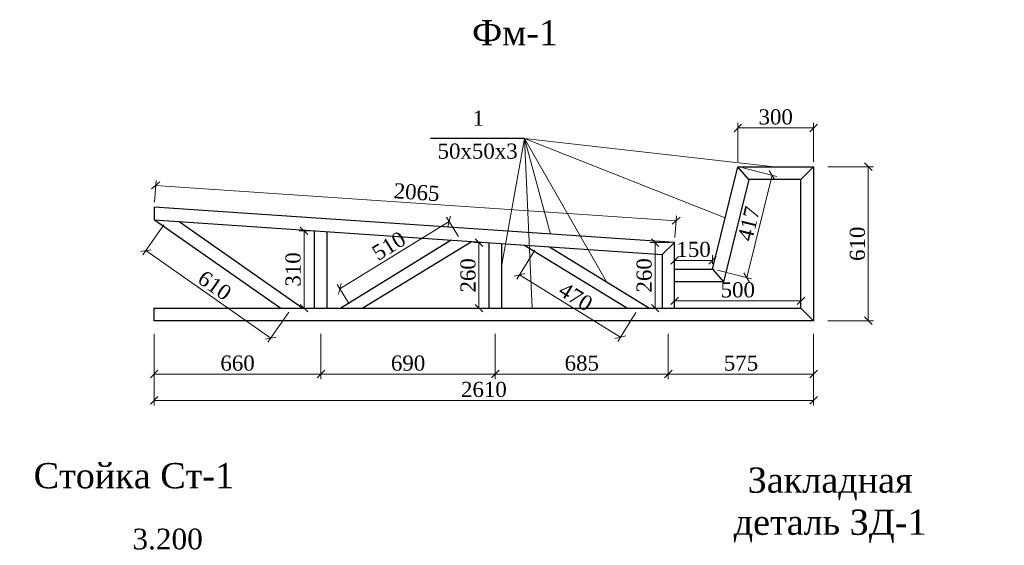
# Model space of a CAD drawing. Header units: millimetres. Extents: x 2063114 to 14983986, y -126020516 to 213791.
# Tile 19 of 256: x 2340642 to 2360128, y -1774023 to -1763613. Entities that reach past the tile are written whole.
import ezdxf
from ezdxf.enums import TextEntityAlignment as Align

# ---------------------------------------------------------------- set-up
doc = ezdxf.new("R2010")
doc.units = ezdxf.units.MM
doc.layers.get('Defpoints').update_dxf_attribs({"color": 6, "lineweight": 35})
doc.styles.add('seviyorum', font='times.ttf')
doc.styles.get("Standard").update_dxf_attribs({"font": 'arial.ttf'})
doc.styles.add('Times New Roman', font='times.ttf')
doc.dimstyles.new('Миржалол20', dxfattribs={"dimtxt": 300, "dimasz": 150, "dimexe": 100, "dimexo": 100, "dimgap": 63, "dimtad": 1, "dimdec": 0, "dimlfac": 0.2, "dimtxsty": 'Times New Roman', "dimblk": 'OBLIQUE', "dimcen": 100, "dimclrd": 256, "dimclre": 256, "dimclrt": 256, "dimadec": 0, "dimazin": 0, "dimtfac": 1, "dimtdec": 0, "dimtmove": 1, "dimatfit": 3, "dimfxl": 800, "dimfxlon": 1, "dimlwd": 13, "dimlwe": 13, "dimarcsym": 0})

# ---------------------------------------------------------------- blocks, each defined once
blk = doc.blocks.new('_Oblique')
at = {"color": 0, "linetype": 'ByBlock', "lineweight": -2}
blk.add_line((-0.5, -0.5), (0.5, 0.5), dxfattribs=at)
blk = doc.blocks.new('*D1328')
at = {"linetype": 'Continuous', "lineweight": 13, "ltscale": 300, "transparency": 16777216}
for p, q in [((2343311, -1767227), (2343340, -1766796)), ((2343333, -1766896), (2353633, -1767596)), ((2353611, -1767927), (2353640, -1767497))]:
    blk.add_line(p, q, dxfattribs=at)
at = {"layer": 'Defpoints', "color": 0, "lineweight": 30, "ltscale": 300, "transparency": 16777216}
for p in [(2343304, -1767326), (2353633, -1767596), (2353604, -1768027)]:
    blk.add_point(p, dxfattribs=at)
at = {"lineweight": 13, "ltscale": 300, "transparency": 16777216, "xscale": 150, "yscale": 150, "zscale": 150}
for p, rotation in [((2343333, -1766896), 176.1099589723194), ((2353633, -1767596), 356.1099589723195)]:
    blk.add_blockref('_Oblique', p, dxfattribs=dict(at, rotation=rotation))
at = {"ltscale": 300, "transparency": 16777216, "insert": (2348498, -1767031), "char_height": 300, "attachment_point": 5, "rotation": 356.11, "style": 'Times New Roman'}
blk.add_mtext('2065', dxfattribs=at)
blk = doc.blocks.new('*D1329')
at = {"linetype": 'Continuous', "lineweight": 13, "ltscale": 300, "transparency": 16777216}
for p, q in [((2343304, -1770352), (2343304, -1771252)), ((2356354, -1770352), (2356354, -1771252)), ((2343304, -1771152), (2356354, -1771152))]:
    blk.add_line(p, q, dxfattribs=at)
at = {"layer": 'Defpoints', "color": 0, "lineweight": 30, "ltscale": 300, "transparency": 16777216}
for p in [(2343304, -1769576), (2356354, -1769576), (2356354, -1771152)]:
    blk.add_point(p, dxfattribs=at)
at = {"lineweight": 13, "ltscale": 300, "transparency": 16777216, "xscale": 150, "yscale": 150, "zscale": 150, "rotation": 180}
blk.add_blockref('_Oblique', (2343304, -1771152), dxfattribs=at)
at = {"lineweight": 13, "ltscale": 300, "transparency": 16777216, "xscale": 150, "yscale": 150, "zscale": 150}
blk.add_blockref('_Oblique', (2356354, -1771152), dxfattribs=at)
at = {"ltscale": 300, "transparency": 16777216, "insert": (2349829, -1770937), "char_height": 300, "attachment_point": 5, "style": 'Times New Roman'}
blk.add_mtext('2610', dxfattribs=at)
blk = doc.blocks.new('*D1330')
at = {"linetype": 'Continuous', "lineweight": 13, "ltscale": 300, "transparency": 16777216}
for p, q in [((2353504, -1768027), (2353118, -1768027)), ((2353218, -1768027), (2353218, -1769326)), ((2353254, -1769326), (2353118, -1769326))]:
    blk.add_line(p, q, dxfattribs=at)
at = {"layer": 'Defpoints', "color": 0, "lineweight": 30, "ltscale": 300, "transparency": 16777216}
for p in [(2353604, -1768027), (2353218, -1769326), (2353354, -1769326)]:
    blk.add_point(p, dxfattribs=at)
at = {"lineweight": 13, "ltscale": 300, "transparency": 16777216, "xscale": 150, "yscale": 150, "zscale": 150}
for p, rotation in [((2353218, -1768027), 90), ((2353218, -1769326), 270)]:
    blk.add_blockref('_Oblique', p, dxfattribs=dict(at, rotation=rotation))
at = {"ltscale": 300, "transparency": 16777216, "insert": (2353002, -1768677), "char_height": 300, "attachment_point": 5, "rotation": 90, "style": 'Times New Roman'}
blk.add_mtext('260', dxfattribs=at)
blk = doc.blocks.new('*D1331')
at = {"linetype": 'Continuous', "lineweight": 13, "ltscale": 300, "transparency": 16777216}
for p, q in [((2353604, -1768451), (2353604, -1768279)), ((2354354, -1768451), (2354354, -1768279)), ((2353604, -1768379), (2354354, -1768379))]:
    blk.add_line(p, q, dxfattribs=at)
at = {"layer": 'Defpoints', "color": 0, "lineweight": 30, "ltscale": 300, "transparency": 16777216}
for p in [(2353604, -1768551), (2354354, -1768379), (2354354, -1768551)]:
    blk.add_point(p, dxfattribs=at)
at = {"lineweight": 13, "ltscale": 300, "transparency": 16777216, "xscale": 150, "yscale": 150, "zscale": 150, "rotation": 180}
blk.add_blockref('_Oblique', (2353604, -1768379), dxfattribs=at)
at = {"lineweight": 13, "ltscale": 300, "transparency": 16777216, "xscale": 150, "yscale": 150, "zscale": 150}
blk.add_blockref('_Oblique', (2354354, -1768379), dxfattribs=at)
at = {"ltscale": 300, "transparency": 16777216, "insert": (2353979, -1768164), "char_height": 300, "attachment_point": 5, "style": 'Times New Roman'}
blk.add_mtext('150', dxfattribs=at)
blk = doc.blocks.new('*D1332')
at = {"linetype": 'Continuous', "lineweight": 13, "ltscale": 300, "transparency": 16777216}
for p, q in [((2354854, -1766426), (2354854, -1765656)), ((2354854, -1765756), (2356354, -1765756)), ((2356354, -1766426), (2356354, -1765656))]:
    blk.add_line(p, q, dxfattribs=at)
at = {"layer": 'Defpoints', "color": 0, "lineweight": 30, "ltscale": 300, "transparency": 16777216}
for p in [(2356354, -1765756), (2354854, -1766526), (2356354, -1766526)]:
    blk.add_point(p, dxfattribs=at)
at = {"lineweight": 13, "ltscale": 300, "transparency": 16777216, "xscale": 150, "yscale": 150, "zscale": 150, "rotation": 180}
blk.add_blockref('_Oblique', (2354854, -1765756), dxfattribs=at)
at = {"lineweight": 13, "ltscale": 300, "transparency": 16777216, "xscale": 150, "yscale": 150, "zscale": 150}
blk.add_blockref('_Oblique', (2356354, -1765756), dxfattribs=at)
at = {"ltscale": 300, "transparency": 16777216, "insert": (2355604, -1765540), "char_height": 300, "attachment_point": 5, "style": 'Times New Roman'}
blk.add_mtext('300', dxfattribs=at)
blk = doc.blocks.new('*D1333')
at = {"linetype": 'Continuous', "lineweight": 13, "ltscale": 300, "transparency": 16777216}
for p, q in [((2356637, -1766526), (2357537, -1766526)), ((2357437, -1766526), (2357437, -1769576)), ((2356637, -1769576), (2357537, -1769576))]:
    blk.add_line(p, q, dxfattribs=at)
at = {"layer": 'Defpoints', "color": 0, "lineweight": 30, "ltscale": 300, "transparency": 16777216}
for p in [(2356187, -1766526), (2356354, -1769576), (2357437, -1769576)]:
    blk.add_point(p, dxfattribs=at)
at = {"lineweight": 13, "ltscale": 300, "transparency": 16777216, "xscale": 150, "yscale": 150, "zscale": 150}
for p, rotation in [((2357437, -1766526), 90), ((2357437, -1769576), 270)]:
    blk.add_blockref('_Oblique', p, dxfattribs=dict(at, rotation=rotation))
at = {"ltscale": 300, "transparency": 16777216, "insert": (2357222, -1768051), "char_height": 300, "attachment_point": 5, "rotation": 90, "style": 'Times New Roman'}
blk.add_mtext('610', dxfattribs=at)
blk = doc.blocks.new('*D1334')
at = {"linetype": 'Continuous', "lineweight": 13, "ltscale": 300, "transparency": 16777216}
for p, q in [((2354951, -1766550), (2355628, -1766717)), ((2355031, -1768718), (2355531, -1766693)), ((2354451, -1768575), (2355128, -1768742))]:
    blk.add_line(p, q, dxfattribs=at)
at = {"layer": 'Defpoints', "color": 0, "lineweight": 30, "ltscale": 300, "transparency": 16777216}
for p in [(2354854, -1766526), (2355531, -1766693), (2354354, -1768551)]:
    blk.add_point(p, dxfattribs=at)
at = {"lineweight": 13, "ltscale": 300, "transparency": 16777216, "xscale": 150, "yscale": 150, "zscale": 150}
for p, rotation in [((2355531, -1766693), 76.13108396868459), ((2355031, -1768718), 256.1310839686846)]:
    blk.add_blockref('_Oblique', p, dxfattribs=dict(at, rotation=rotation))
at = {"ltscale": 300, "transparency": 16777216, "insert": (2355071, -1767654), "char_height": 300, "attachment_point": 5, "rotation": 76.1311, "style": 'Times New Roman'}
blk.add_mtext('417', dxfattribs=at)
blk = doc.blocks.new('*D1317')
at = {"linetype": 'Continuous', "lineweight": 13, "ltscale": 300, "transparency": 16777216}
for p, q in [((2353604, -1769181), (2353604, -1769081)), ((2356104, -1769181), (2356104, -1769081)), ((2353604, -1769181), (2356104, -1769181))]:
    blk.add_line(p, q, dxfattribs=at)
at = {"layer": 'Defpoints', "color": 0, "lineweight": 30, "ltscale": 300, "transparency": 16777216}
for p in [(2353604, -1769181), (2356104, -1769181), (2356104, -1769181)]:
    blk.add_point(p, dxfattribs=at)
at = {"lineweight": 13, "ltscale": 300, "transparency": 16777216, "xscale": 150, "yscale": 150, "zscale": 150, "rotation": 180}
blk.add_blockref('_Oblique', (2353604, -1769181), dxfattribs=at)
at = {"lineweight": 13, "ltscale": 300, "transparency": 16777216, "xscale": 150, "yscale": 150, "zscale": 150}
blk.add_blockref('_Oblique', (2356104, -1769181), dxfattribs=at)
at = {"ltscale": 300, "transparency": 16777216, "insert": (2354854, -1768965), "char_height": 300, "attachment_point": 5, "style": 'Times New Roman'}
blk.add_mtext('500', dxfattribs=at)
blk = doc.blocks.new('*D1292')
at = {"linetype": 'Continuous', "lineweight": 13, "ltscale": 300, "transparency": 16777216}
for p, q in [((2343497, -1767676), (2343082, -1768269)), ((2343139, -1768187), (2345613, -1769919)), ((2345971, -1769408), (2345556, -1770001))]:
    blk.add_line(p, q, dxfattribs=at)
at = {"layer": 'Defpoints', "color": 0, "lineweight": 30, "ltscale": 300, "transparency": 16777216}
for p in [(2343554, -1767594), (2346028, -1769326), (2345613, -1769919)]:
    blk.add_point(p, dxfattribs=at)
at = {"lineweight": 13, "ltscale": 300, "transparency": 16777216, "xscale": 150, "yscale": 150, "zscale": 150}
for p, rotation in [((2343139, -1768187), 144.9999999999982), ((2345613, -1769919), 324.9999999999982)]:
    blk.add_blockref('_Oblique', p, dxfattribs=dict(at, rotation=rotation))
at = {"ltscale": 300, "transparency": 16777216, "insert": (2344500, -1768877), "char_height": 300, "attachment_point": 5, "rotation": 325, "style": 'Times New Roman'}
blk.add_mtext('610', dxfattribs=at)
blk = doc.blocks.new('*D1293')
at = {"linetype": 'Continuous', "lineweight": 13, "ltscale": 300, "transparency": 16777216}
for p, q in [((2349326, -1767905), (2349090, -1767523)), ((2346978, -1768944), (2349142, -1767608)), ((2347162, -1769241), (2346926, -1768859))]:
    blk.add_line(p, q, dxfattribs=at)
at = {"layer": 'Defpoints', "color": 0, "lineweight": 30, "ltscale": 300, "transparency": 16777216}
for p in [(2349142, -1767608), (2349378, -1767990), (2347214, -1769326)]:
    blk.add_point(p, dxfattribs=at)
at = {"lineweight": 13, "ltscale": 300, "transparency": 16777216, "xscale": 150, "yscale": 150, "zscale": 150}
for p, rotation in [((2349142, -1767608), 31.69705147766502), ((2346978, -1768944), 211.697051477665)]:
    blk.add_blockref('_Oblique', p, dxfattribs=dict(at, rotation=rotation))
at = {"ltscale": 300, "transparency": 16777216, "insert": (2347947, -1768093), "char_height": 300, "attachment_point": 5, "rotation": 31.6971, "style": 'Times New Roman'}
blk.add_mtext('510', dxfattribs=at)
blk = doc.blocks.new('*D1294')
at = {"linetype": 'Continuous', "lineweight": 13, "ltscale": 300, "transparency": 16777216}
for p, q in [((2350836, -1768178), (2350482, -1768752)), ((2350534, -1768666), (2352532, -1769900)), ((2352834, -1769411), (2352479, -1769985))]:
    blk.add_line(p, q, dxfattribs=at)
at = {"layer": 'Defpoints', "color": 0, "lineweight": 30, "ltscale": 300, "transparency": 16777216}
for p in [(2350888, -1768093), (2352886, -1769326), (2352532, -1769900)]:
    blk.add_point(p, dxfattribs=at)
at = {"lineweight": 13, "ltscale": 300, "transparency": 16777216, "xscale": 150, "yscale": 150, "zscale": 150}
for p, rotation in [((2350534, -1768666), 148.3029457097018), ((2352532, -1769900), 328.3029457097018)]:
    blk.add_blockref('_Oblique', p, dxfattribs=dict(at, rotation=rotation))
at = {"ltscale": 300, "transparency": 16777216, "insert": (2351646, -1769100), "char_height": 300, "attachment_point": 5, "rotation": 328.3029, "style": 'Times New Roman'}
blk.add_mtext('470', dxfattribs=at)
blk = doc.blocks.new('*D1295')
at = {"linetype": 'Continuous', "lineweight": 13, "ltscale": 300, "transparency": 16777216}
for p, q in [((2346379, -1767794), (2346170, -1767794)), ((2346270, -1769326), (2346270, -1767794)), ((2346379, -1769326), (2346170, -1769326))]:
    blk.add_line(p, q, dxfattribs=at)
at = {"layer": 'Defpoints', "color": 0, "lineweight": 30, "ltscale": 300, "transparency": 16777216}
for p in [(2346270, -1767794), (2346479, -1767794), (2346479, -1769326)]:
    blk.add_point(p, dxfattribs=at)
at = {"lineweight": 13, "ltscale": 300, "transparency": 16777216, "xscale": 150, "yscale": 150, "zscale": 150}
for p, rotation in [((2346270, -1767794), 90), ((2346270, -1769326), 270)]:
    blk.add_blockref('_Oblique', p, dxfattribs=dict(at, rotation=rotation))
at = {"ltscale": 300, "transparency": 16777216, "insert": (2346054, -1768560), "char_height": 300, "attachment_point": 5, "rotation": 90, "style": 'Times New Roman'}
blk.add_mtext('310', dxfattribs=at)
blk = doc.blocks.new('*D1296')
at = {"linetype": 'Continuous', "lineweight": 13, "ltscale": 300, "transparency": 16777216}
for p, q in [((2349829, -1768027), (2349631, -1768027)), ((2349731, -1769326), (2349731, -1768027)), ((2349829, -1769326), (2349631, -1769326))]:
    blk.add_line(p, q, dxfattribs=at)
at = {"layer": 'Defpoints', "color": 0, "lineweight": 30, "ltscale": 300, "transparency": 16777216}
for p in [(2349731, -1768027), (2349929, -1768027), (2349929, -1769326)]:
    blk.add_point(p, dxfattribs=at)
at = {"lineweight": 13, "ltscale": 300, "transparency": 16777216, "xscale": 150, "yscale": 150, "zscale": 150}
for p, rotation in [((2349731, -1768027), 90), ((2349731, -1769326), 270)]:
    blk.add_blockref('_Oblique', p, dxfattribs=dict(at, rotation=rotation))
at = {"ltscale": 300, "transparency": 16777216, "insert": (2349516, -1768677), "char_height": 300, "attachment_point": 5, "rotation": 90, "style": 'Times New Roman'}
blk.add_mtext('260', dxfattribs=at)
blk = doc.blocks.new('*U124')
at = {"color": 0, "linetype": 'ByBlock', "lineweight": -2}
blk.add_line((-3, 0), (-8.27, 0), dxfattribs=at)
blk.add_lwpolyline([(-5.27, 0), (-5.27, 5), (-19.7, 5)], dxfattribs=at)
at = {"color": 0, "linetype": 'ByBlock', "lineweight": -2, "const_width": 0.4}
blk.add_lwpolyline([(-2.77, 2.78), (-5.27, 0.28), (-7.77, 2.78)], dxfattribs=at)
at = {"color": 0, "linetype": 'ByBlock', "lineweight": -2, "style": 'seviyorum'}
blk.add_attdef('ОТМЕТКА', text='', height=4.1, dxfattribs=at).set_placement((-8.74, 7.99), align=Align.MIDDLE_CENTER)
at = {"color": 0, "linetype": 'ByBlock', "lineweight": -2, "oblique": 15}
blk.add_attdef('НТЕКСТ', text='', height=3, dxfattribs=at).set_placement((-16.52, 2.5), align=Align.MIDDLE_CENTER)
blk = doc.blocks.new('*D1300')
at = {"linetype": 'Continuous', "lineweight": 13, "ltscale": 300, "transparency": 16777216}
for p, q in [((2343304, -1769832), (2343304, -1770732)), ((2346604, -1769832), (2346604, -1770732)), ((2343304, -1770632), (2346604, -1770632))]:
    blk.add_line(p, q, dxfattribs=at)
at = {"layer": 'Defpoints', "color": 0, "lineweight": 30, "ltscale": 300, "transparency": 16777216}
for p in [(2346604, -1769326), (2343304, -1769576), (2346604, -1770632)]:
    blk.add_point(p, dxfattribs=at)
at = {"lineweight": 13, "ltscale": 300, "transparency": 16777216, "xscale": 150, "yscale": 150, "zscale": 150}
for p, rotation in [((2343304, -1770632), 179.9999999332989), ((2346604, -1770632), 359.999999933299)]:
    blk.add_blockref('_Oblique', p, dxfattribs=dict(at, rotation=rotation))
at = {"ltscale": 300, "transparency": 16777216, "insert": (2344954, -1770416), "char_height": 300, "attachment_point": 5, "rotation": 360, "style": 'Times New Roman'}
blk.add_mtext('660', dxfattribs=at)
blk = doc.blocks.new('*D1301')
at = {"linetype": 'Continuous', "lineweight": 13, "transparency": 16777216}
for p, q in [((2346604, -1769832), (2346604, -1770732)), ((2350054, -1769832), (2350054, -1770732)), ((2346604, -1770632), (2350054, -1770632))]:
    blk.add_line(p, q, dxfattribs=at)
at = {"layer": 'Defpoints', "color": 0, "lineweight": 30, "transparency": 16777216}
for p in [(2346604, -1769326), (2350054, -1769326), (2350054, -1770632)]:
    blk.add_point(p, dxfattribs=at)
at = {"lineweight": 13, "transparency": 16777216, "xscale": 150, "yscale": 150, "zscale": 150}
for p, rotation in [((2346604, -1770632), 179.9999999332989), ((2350054, -1770632), 359.999999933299)]:
    blk.add_blockref('_Oblique', p, dxfattribs=dict(at, rotation=rotation))
at = {"lineweight": 20, "transparency": 16777216, "insert": (2348329, -1770416), "char_height": 300, "attachment_point": 5, "rotation": 360, "style": 'Times New Roman'}
blk.add_mtext('690', dxfattribs=at)
blk = doc.blocks.new('*D1302')
at = {"linetype": 'Continuous', "lineweight": 13, "transparency": 16777216}
for p, q in [((2350054, -1769832), (2350054, -1770732)), ((2353479, -1769832), (2353479, -1770732)), ((2350054, -1770632), (2353479, -1770632))]:
    blk.add_line(p, q, dxfattribs=at)
at = {"layer": 'Defpoints', "color": 0, "lineweight": 30, "transparency": 16777216}
for p in [(2350054, -1769326), (2353479, -1769326), (2353479, -1770632)]:
    blk.add_point(p, dxfattribs=at)
at = {"lineweight": 13, "transparency": 16777216, "xscale": 150, "yscale": 150, "zscale": 150}
for p, rotation in [((2350054, -1770632), 179.9999999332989), ((2353479, -1770632), 359.999999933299)]:
    blk.add_blockref('_Oblique', p, dxfattribs=dict(at, rotation=rotation))
at = {"lineweight": 20, "transparency": 16777216, "insert": (2351767, -1770416), "char_height": 300, "attachment_point": 5, "rotation": 360, "style": 'Times New Roman'}
blk.add_mtext('685', dxfattribs=at)
blk = doc.blocks.new('*D1303')
at = {"linetype": 'Continuous', "lineweight": 13, "transparency": 16777216}
for p, q in [((2353479, -1769832), (2353479, -1770732)), ((2356354, -1769832), (2356354, -1770732)), ((2353479, -1770632), (2356354, -1770632))]:
    blk.add_line(p, q, dxfattribs=at)
at = {"layer": 'Defpoints', "color": 0, "lineweight": 30, "transparency": 16777216}
for p in [(2353479, -1769326), (2356354, -1769576), (2356354, -1770632)]:
    blk.add_point(p, dxfattribs=at)
at = {"lineweight": 13, "transparency": 16777216, "xscale": 150, "yscale": 150, "zscale": 150}
for p, rotation in [((2353479, -1770632), 179.9999999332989), ((2356354, -1770632), 359.999999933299)]:
    blk.add_blockref('_Oblique', p, dxfattribs=dict(at, rotation=rotation))
at = {"lineweight": 20, "transparency": 16777216, "insert": (2354917, -1770416), "char_height": 300, "attachment_point": 5, "rotation": 360, "style": 'Times New Roman'}
blk.add_mtext('575', dxfattribs=at)

msp = doc.modelspace()

# ---------------------------------------------------------------- linework, layer by layer
at = {"linetype": 'ByBlock'}
msp.add_line((2350634.3845, -1765963.32574), (2348773.12121, -1765963.32574), dxfattribs=at)
at = {"color": 0, "lineweight": 18, "ltscale": 5}
for q in [(2350179.0969, -1768499.19346), (2351147.41983, -1767859.68139), (2352257.96635, -1768804.41628), (2350786.97858, -1769326.34823), (2354604.09719, -1767538.90537), (2355571.8696, -1766526.3469)]:
    msp.add_line((2350634.3845, -1765963.32574), q, dxfattribs=at)
at = {"color": 4, "lineweight": 30}
for p, q in [((2355069.80356, -1766776.3469), (2354854.09718, -1766526.3469)), ((2356104.09714, -1766776.3469), (2356354.09714, -1766526.3469)), ((2353354.09717, -1768260.30953), (2353604.09717, -1768026.73186)), ((2354354.0972, -1768551.46384), (2354569.80357, -1768801.46384)), ((2356104.09714, -1769326.34695), (2356354.09714, -1769576.34695))]:
    msp.add_line(p, q, dxfattribs=at)
for points in [[(2354854.09718, -1766526.3469), (2356354.09714, -1766526.3469), (2356354.09714, -1769576.34695), (2343304.09716, -1769576.34693), (2343304.09716, -1769326.35004), (2356104.09714, -1769326.34695), (2356104.09714, -1766776.3469), (2355069.80356, -1766776.3469), (2354569.80357, -1768801.46384), (2353604.09717, -1768801.46384), (2353604.09717, -1768551.46384), (2354354.0972, -1768551.46384), (2354854.09718, -1766526.3469)], [(2353604.09717, -1769326.34768), (2353604.09717, -1768026.73186), (2343304.09716, -1767326.34691), (2343304.09716, -1767576.92422), (2353354.09717, -1768260.30953), (2353354.09717, -1769326.34768)], [(2343312.72631, -1767577.51099), (2345810.32645, -1769326.34943)], [(2343795.46801, -1767610.33672), (2346246.188, -1769326.34933)], [(2346479.0972, -1769326.34933), (2346479.0972, -1767793.98173)], [(2346729.0972, -1769326.34933), (2346729.0972, -1767810.98137)], [(2349184.08686, -1767976.75492), (2346996.188, -1769326.34933)], [(2349596.47562, -1768004.79676), (2347432.04955, -1769326.34943)], [(2349929.09673, -1768027.1457), (2349929.0972, -1769326.34862)], [(2350179.09674, -1768044.14534), (2350179.0972, -1769326.34853)], [(2350617.52332, -1768074.22651), (2352668.23778, -1769326.34943)], [(2351130.79852, -1768109.12847), (2353104.09719, -1769326.34783)]]:
    msp.add_lwpolyline(points, dxfattribs=at)

# ---------------------------------------------------------------- block references
at = {"ltscale": 300}
ref = msp.add_blockref('*U124', (2342691.13296, -1774696.97358), dxfattribs=dict(at, xscale=-100, yscale=100, zscale=100))
ref.add_attrib('ОТМЕТКА', '3.200', dxfattribs={"color": 0, "linetype": 'ByBlock', "lineweight": -2, "height": 410, "style": 'seviyorum'}).set_placement((2343569.65961, -1773897.71036), align=Align.MIDDLE_CENTER)

# ---------------------------------------------------------------- texts
at = {"ltscale": 300, "style": 'Times New Roman'}
for s, p in [('1', (2349607.91995, -1765713.92594)), ('50x50х3', (2348912.33257, -1766365.76259))]:
    msp.add_text(s, height=300, dxfattribs=at).set_placement(p)
at = {"linetype": 'ByBlock', "insert": (2349594.49576, -1763621.66786), "char_height": 500, "width": 1300.2739726, "attachment_point": 1, "style": 'Times New Roman'}
msp.add_mtext('Фм-1', dxfattribs=at)
at = {"ltscale": 100, "insert": (2340602.65626, -1772647.00352), "char_height": 500, "width": 4393.2749335, "attachment_point": 4, "style": 'Times New Roman'}
msp.add_mtext('\\pi314.87827;Стойка Ст-1', dxfattribs=at)
at = {"insert": (2356681.72457, -1773229.59967), "char_height": 500, "width": 4241.1843984, "attachment_point": 5, "style": 'Times New Roman'}
msp.add_mtext('Закладная деталь ЗД-1', dxfattribs=at)

# ---------------------------------------------------------------- dimensions: what is measured, and where the dimension line sits
at = {"ltscale": 300}
for base, p1, p2, picture, middle in [((2356354.09714, -1765755.67533), (2354854.09718, -1766526.3469), (2356354.09714, -1766526.3469), '*D1332', (2355604.09716, -1765540.0798)), ((2354354.0972, -1768379.35605), (2353604.09717, -1768551.46384), (2354354.0972, -1768551.46384), '*D1331', (2353979.09718, -1768163.76052)), ((2356104.09714, -1769180.67244), (2353604.09717, -1769180.67244), (2356104.09714, -1769180.67244), '*D1317', (2354854.09715, -1768965.07691))]:
    dim = msp.add_linear_dim(base=base, p1=p1, p2=p2, dimstyle='Миржалол20', override={"dimtxt": 300, "dimtxsty": 'Times New Roman', "dimclrt": 256}, dxfattribs=at)
    dim.commit()
    dim.dimension.update_dxf_attribs({"geometry": picture, "text_midpoint": middle})
for p1, p2, distance, picture, middle in [((2354354.0972, -1768551.46384), (2354854.09718, -1766526.3469), -696.84695, '*D1334', (2355070.89855, -1767654.15831)), ((2350888.40267, -1768092.64591), (2352886.16587, -1769326.34772), -674.41576, '*D1294', (2351646.43461, -1769099.5105))]:
    dim = msp.add_aligned_dim(p1=p1, p2=p2, distance=distance, dimstyle='Миржалол20', override={"dimtxt": 300, "dimtxsty": 'Times New Roman', "dimclrt": 256}, dxfattribs=at)
    dim.commit()
    dim.dimension.update_dxf_attribs({"geometry": picture, "text_midpoint": middle})
for base, p1, p2, picture, middle in [((2357437.30335, -1769576.34695), (2356186.8872, -1766526.3469), (2356354.09714, -1769576.34695), '*D1333', (2357221.70782, -1768051.34692)), ((2349731.12758, -1768027.1457), (2349929.0972, -1769326.34844), (2349929.09673, -1768027.1457), '*D1296', (2349515.53205, -1768676.74707)), ((2353217.75259, -1769326.34761), (2353604.09717, -1768026.73186), (2353354.09717, -1769326.34761), '*D1330', (2353002.15706, -1768676.53973))]:
    dim = msp.add_linear_dim(base=base, p1=p1, p2=p2, angle=90, dimstyle='Миржалол20', override={"dimtxt": 300, "dimtxsty": 'Times New Roman', "dimclrt": 256}, dxfattribs=at)
    dim.commit()
    dim.dimension.update_dxf_attribs({"geometry": picture, "text_midpoint": middle})
for p1, p2, distance, picture, middle in [((2343304.09716, -1767326.34691), (2353604.09717, -1768026.73186), 431.45186, '*D1328', (2348497.99408, -1767030.98274)), ((2343304.09716, -1769576.34693), (2356354.09714, -1769576.34695), -1575.84194, '*D1329', (2349829.09715, -1770936.59336))]:
    dim = msp.add_aligned_dim(p1=p1, p2=p2, distance=distance, dimstyle='Миржалол20', dxfattribs=at)
    dim.commit()
    dim.dimension.update_dxf_attribs({"geometry": picture, "text_midpoint": middle})
for p1, p2, distance, text, picture, middle in [((2343554.09716, -1767593.92386), (2346028.25722, -1769326.34938), -723.92025, '610', '*D1292', (2344499.61411, -1768876.53185)), ((2347214.11923, -1769326.34909), (2349378.17824, -1767989.95285), 448.93955, '510', '*D1293', (2347946.98349, -1768092.73918))]:
    dim = msp.add_aligned_dim(p1=p1, p2=p2, distance=distance, text=text, dimstyle='Миржалол20', override={"dimtxt": 300, "dimtxsty": 'Times New Roman', "dimclrt": 256}, dxfattribs=at)
    dim.commit()
    dim.dimension.update_dxf_attribs({"geometry": picture, "text_midpoint": middle})
dim = msp.add_linear_dim(base=(2346269.68651, -1767793.98173), p1=(2346479.0972, -1769326.34927), p2=(2346479.0972, -1767793.98173), angle=90, text='310', dimstyle='Миржалол20', override={"dimtxt": 300, "dimtxsty": 'Times New Roman', "dimclrt": 256}, dxfattribs=at)
dim.commit()
dim.dimension.update_dxf_attribs({"geometry": '*D1295', "text_midpoint": (2346054.09098, -1768560.1655)})
dim = msp.add_linear_dim(base=(2346604.0972, -1770631.88134), p1=(2343304.09716, -1769576.34693), p2=(2346604.0972, -1769326.34927), angle=179.999999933, dimstyle='Миржалол20', dxfattribs=at)
dim.commit()
dim.dimension.update_dxf_attribs({"geometry": '*D1300', "text_midpoint": (2344954.09718, -1770416.28581)})
at = {"lineweight": 20}
for base, p1, p2, picture, middle in [((2350054.0972, -1770631.88135), (2346604.0972, -1769326.34927), (2350054.0972, -1769326.34862), '*D1301', (2348329.0972, -1770415.85323)), ((2353479.09717, -1770631.88135), (2350054.0972, -1769326.34862), (2353479.09717, -1769326.34768), '*D1302', (2351766.59719, -1770416.28582)), ((2356354.09714, -1770631.88136), (2353479.09717, -1769326.34768), (2356354.09714, -1769576.34695), '*D1303', (2354916.59715, -1770415.85324))]:
    dim = msp.add_linear_dim(base=base, p1=p1, p2=p2, angle=179.999999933, dimstyle='Миржалол20', dxfattribs=at)
    dim.commit()
    dim.dimension.update_dxf_attribs({"geometry": picture, "text_midpoint": middle})

doc.saveas('drawing.dxf')
